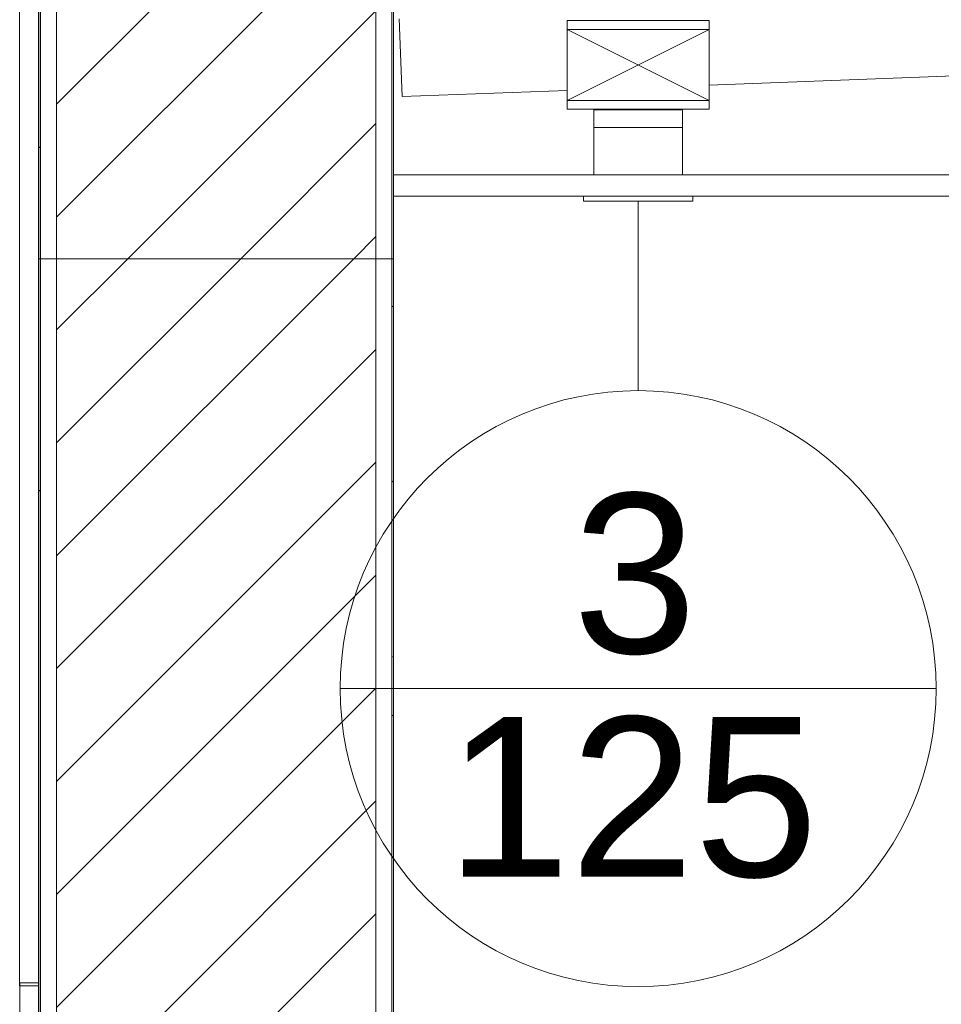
# Model space of a CAD drawing. Header units: metres. Extents: x 3.7 to 90.5, y -1.7 to 14.3.
# Tile 153 of 256: x 62 to 63.3, y 1.2 to 2.6. Entities that reach past the tile are written whole.
import ezdxf

# ---------------------------------------------------------------- set-up
doc = ezdxf.new("R2010")
doc.units = ezdxf.units.M
for name, color, linetype, lineweight in [('A-CLNG', 7, 'Continuous', 18), ('A-WALL', 7, 'Continuous', 18), ('A-WALL-PATT', 7, 'Continuous', 18), ('DUTOS', 7, 'Continuous', 18), ('G-IMPT', 7, 'Continuous', 18), ('M-HVAC-DUCT', 7, 'Continuous', 18), ('M-HVAC-DUCT-ANNO', 7, 'Continuous', 18), ('S-BEAM', 7, 'Continuous', 18)]:
    doc.layers.add(name, color=color, linetype=linetype, lineweight=lineweight)
doc.layers.add('M-HVAC-CDFF-IDEN', color=1, linetype='Continuous', lineweight=9, true_color=0xff0000)
doc.styles.add('Arial_1', font='arial.ttf', dxfattribs={"height": 0.225})
pattern_1 = [(50, (61.611, 8.385), (0.546555, -0.047815), [0.05715, -0.62865]), (355, (61.611, 8.385), (-0.105728, 0.573166), [0.04572, -0.50292]), (100.451, (61.656, 8.381), (0.440828, 0.52535), [0.04857, -0.53427]), (46.184, (61.611, 8.537), (0.813237, -0.12613), [0.08572, -0.94297]), (96.636, (61.678, 8.527), (0.71221, 0.742287), [0.07286, -0.80141]), (351.184, (61.611, 8.537), (0.712217, 0.742274), [0.06858, -0.75438]), (21, (61.687, 8.499), (0.454846, -0.306795), [0.05715, -0.62865]), (326, (61.687, 8.499), (0.185405, 0.55256), [0.04572, -0.50292]), (71.451, (61.725, 8.474), (0.64025, 0.245763), [0.04857, -0.53427]), (37.5, (61.611, 8.385), (0.009261, 0.2536672), [0.02515, -0.47168, 0.02515, -0.48539, -0.50483]), (37.5, (61.611, 8.385), (0.009261, 0.2536672), [-1.007, 0.02515, -0.47968]), (7.5, (61.611, 8.385), (0.200456, 0.300546), [0.02515, -0.26594, 0.02515, -0.46025, -0.19241]), (7.5, (61.611, 8.385), (0.200456, 0.300546), [-0.77648, 0.02515, -0.16726]), (327.5, (61.441, 8.385), (0.406768, -0.0171882), [0.02515, -0.16535, 0.02515, -0.56921, -0.78867]), (327.5, (61.441, 8.385), (0.406768, -0.0171882), [-0.78486, 0.02515, -0.76352]), (317.5, (61.365, 8.385), (0.444383, 0.076279), [0.02515, -0.2225, 0.02515, -0.36957, -0.56007]), (317.5, (61.365, 8.385), (0.444383, 0.076279), [-0.64237, 0.02515, -0.53492])]
pattern_2 = [(45, (61.611, 8.385), (-0.0795495, 0.0795495), [])]

# ---------------------------------------------------------------- blocks, each defined once
blk = doc.blocks.new('Paredes 24 - Paredes 20-7006264-Corte 2')
at = {"layer": 'A-WALL'}
for p, q in [((67.9156, 1.2513), (67.9156, -0.735)), ((67.9419, 1.2513), (67.9156, 1.2513)), ((67.9419, -0.735), (67.9419, 1.2513))]:
    blk.add_line(p, q, dxfattribs=at)
blk = doc.blocks.new('Paredes 14 - Paredes 21-7832839-Corte 2')
at = {"layer": 'A-WALL'}
for p, q in [((67.9155, 8.1), (67.9155, 1.2471)), ((67.9419, 1.2471), (67.9419, 5.11)), ((67.9155, 1.2471), (67.9419, 1.2471))]:
    blk.add_line(p, q, dxfattribs=at)
blk = doc.blocks.new('4 GRE - ESCOLA DE CINEMA E AUDIOVISUAL CINE REX R07_rvt-2-Corte 2')
at = {"layer": 'A-WALL-PATT', "true_color": 0x808080}
h = blk.add_hatch(dxfattribs=at)
h.set_pattern_fill('FP_18', color=8, style=0, pattern_type=2)
h.set_pattern_definition(pattern_1)
h.paths.add_polyline_path([(67.9426, -1.3429), (67.9451, -1.3429), (67.9451, 0.16), (67.9426, 0.16), (67.9426, -0.4951)])
h.paths.add_polyline_path([(67.9451, 2.2719), (67.9451, 5.58), (67.9426, 5.58), (67.9426, 2.2719)])
h = blk.add_hatch(dxfattribs=at)
h.set_pattern_fill('FP_19', color=8, style=0, pattern_type=2)
h.set_pattern_definition(pattern_2)
h.paths.add_polyline_path([(67.9676, -1.3429), (68.4176, -1.3429), (68.4176, 0.16), (67.9676, 0.16), (67.9676, -0.4951)])
h.paths.add_polyline_path([(68.4176, 2.2719), (68.4176, 5.58), (67.9676, 5.58), (67.9676, 2.2719), (68.3705, 2.2719)])
h = blk.add_hatch(dxfattribs=at)
h.set_pattern_fill('FP_18', color=8, style=0, pattern_type=2)
h.set_pattern_definition(pattern_1)
h.paths.add_polyline_path([(68.4401, -1.3429), (68.4426, -1.3429), (68.4426, 0.16), (68.4401, 0.16)])
h.paths.add_polyline_path([(68.4426, 2.2719), (68.4426, 5.58), (68.4401, 5.58), (68.4401, 2.2719)])
h = blk.add_hatch(dxfattribs=at)
h.set_pattern_fill('FP_18', color=8, style=0, pattern_type=2)
h.set_pattern_definition(pattern_1)
h.paths.add_polyline_path([(67.9451, 0.16), (67.9451, 2.2719), (67.9426, 2.2719), (67.9426, 0.16)])
h = blk.add_hatch(dxfattribs=at)
h.set_pattern_fill('FP_19', color=8, style=0, pattern_type=2)
h.set_pattern_definition(pattern_2)
h.paths.add_polyline_path([(68.4176, 0.16), (68.4176, 2.2719), (67.9676, 2.2719), (67.9676, 0.16), (68.3705, 0.16)])
h = blk.add_hatch(dxfattribs=at)
h.set_pattern_fill('FP_18', color=8, style=0, pattern_type=2)
h.set_pattern_definition(pattern_1)
h.paths.add_polyline_path([(68.4401, 0.16), (68.4426, 0.16), (68.4426, 2.2719), (68.4401, 2.2719), (68.4401, 0.3527)])
at = {"layer": 'A-CLNG'}
for p, q in [((69.5417, 2.39), (68.4426, 2.39)), ((68.4426, 2.39), (68.4426, 2.36)), ((68.4426, 2.36), (69.4917, 2.36))]:
    blk.add_line(p, q, dxfattribs=at)
at = {"layer": 'A-WALL'}
for p, q in [((67.9426, 5.58), (67.9426, 2.2719)), ((67.9451, 2.2719), (67.9451, 5.58)), ((67.9676, 2.2719), (67.9676, 5.58)), ((68.4176, 2.2719), (68.4176, 5.58)), ((68.4401, 2.2719), (68.4401, 5.58)), ((68.4426, 2.2719), (68.4426, 5.58)), ((67.9426, 2.2719), (68.4426, 2.2719)), ((68.4426, 2.2719), (67.9426, 2.2719)), ((67.9426, 2.2719), (67.9426, 0.16)), ((67.9451, 0.16), (67.9451, 2.2719)), ((67.9676, 0.16), (67.9676, 2.2719)), ((68.4176, 0.16), (68.4176, 2.2719)), ((68.4401, 0.16), (68.4401, 2.2719)), ((68.4426, 0.16), (68.4426, 2.2719))]:
    blk.add_line(p, q, dxfattribs=at)
at = {"layer": 'S-BEAM'}
for p, q in [((68.4544, 2.5003), (68.4503, 2.61)), ((68.8872, 2.5165), (69.5417, 2.5411)), ((68.4544, 2.5003), (68.6872, 2.509))]:
    blk.add_line(p, q, dxfattribs=at)
at = {"layer": 'A-WALL', "lineweight": 18}
for name in ['Paredes 14 - Paredes 21-7832839-Corte 2', 'Paredes 24 - Paredes 20-7006264-Corte 2']:
    blk.add_blockref(name, (0, 0), dxfattribs=at)
blk = doc.blocks.new('AH-0-AG 225x125 - TROX_AH-AG_225x125_dxf_QMODEL_75664288_3cba_4a5b_8d31_a151b352ee63-899046-Corte 2')
at = {"layer": 'G-IMPT', "color": 1, "true_color": 0xff0000}
for p, q in [((68.7247, 2.39), (68.7247, 2.457)), ((68.8497, 2.457), (68.7247, 2.457)), ((68.7247, 2.39), (68.7247, 2.457)), ((68.8497, 2.457), (68.7247, 2.457)), ((68.8497, 2.457), (68.8497, 2.39)), ((68.8497, 2.457), (68.8497, 2.39)), ((68.8498, 2.436), (68.8498, 2.408)), ((68.8498, 2.436), (68.8498, 2.408)), ((68.8499, 2.4295), (68.8499, 2.4296)), ((68.8499, 2.4296), (68.8499, 2.4295)), ((68.8499, 2.4295), (68.8499, 2.4293)), ((68.8499, 2.4293), (68.8499, 2.4295)), ((68.8499, 2.4293), (68.8499, 2.4289)), ((68.8499, 2.4289), (68.8499, 2.4293)), ((68.8499, 2.429), (68.8499, 2.4291)), ((68.8499, 2.4291), (68.8499, 2.429)), ((68.8499, 2.429), (68.8499, 2.4286)), ((68.8499, 2.4286), (68.8499, 2.429)), ((68.8499, 2.4289), (68.8499, 2.4284)), ((68.8499, 2.4284), (68.8499, 2.4289)), ((68.8499, 2.4288), (68.8499, 2.426)), ((68.8499, 2.4288), (68.8499, 2.426)), ((68.8499, 2.4288), (68.8499, 2.4288)), ((68.8499, 2.4288), (68.8499, 2.4288)), ((68.8499, 2.4288), (68.8499, 2.4286)), ((68.8499, 2.4286), (68.8499, 2.4288)), ((68.8499, 2.4286), (68.8499, 2.4287)), ((68.8499, 2.4287), (68.8499, 2.4287)), ((68.8499, 2.426), (68.8499, 2.4287)), ((68.8499, 2.4287), (68.8499, 2.4167)), ((68.8499, 2.4167), (68.8499, 2.4287)), ((68.8499, 2.4284), (68.8499, 2.4286)), ((68.8499, 2.4286), (68.8499, 2.4276)), ((68.8499, 2.4286), (68.8499, 2.4276)), ((68.8499, 2.4286), (68.8499, 2.428)), ((68.8499, 2.428), (68.8499, 2.4286)), ((68.8499, 2.4286), (68.8499, 2.4283)), ((68.8499, 2.4283), (68.8499, 2.4286)), ((68.8499, 2.4281), (68.8499, 2.4284)), ((68.8499, 2.4284), (68.8499, 2.4279)), ((68.8499, 2.4279), (68.8499, 2.4284)), ((68.8499, 2.4283), (68.8499, 2.4279)), ((68.8499, 2.4279), (68.8499, 2.4283)), ((68.8499, 2.4276), (68.8499, 2.4281)), ((68.8499, 2.428), (68.8499, 2.4281)), ((68.8499, 2.428), (68.8499, 2.4281)), ((68.8499, 2.4271), (68.8499, 2.4281)), ((68.8499, 2.4278), (68.8499, 2.428)), ((68.8499, 2.428), (68.8499, 2.428)), ((68.8499, 2.428), (68.8499, 2.4272)), ((68.8499, 2.4272), (68.8499, 2.428)), ((68.8499, 2.4279), (68.8499, 2.4275)), ((68.8499, 2.4279), (68.8499, 2.4272)), ((68.8499, 2.4272), (68.8499, 2.4279)), ((68.8499, 2.4275), (68.8499, 2.4279)), ((68.8499, 2.4277), (68.8499, 2.4278)), ((68.8499, 2.4274), (68.8499, 2.4277)), ((68.8499, 2.427), (68.8499, 2.4276)), ((68.8499, 2.4275), (68.8499, 2.4269)), ((68.8499, 2.4269), (68.8499, 2.4275)), ((68.8499, 2.4272), (68.8499, 2.4274)), ((68.8499, 2.4274), (68.8499, 2.4264)), ((68.8499, 2.4274), (68.8499, 2.4264)), ((68.8499, 2.4269), (68.8499, 2.4272)), ((68.8499, 2.4272), (68.8499, 2.4262)), ((68.8499, 2.4262), (68.8499, 2.4272)), ((68.8499, 2.4272), (68.8499, 2.4265)), ((68.8499, 2.4265), (68.8499, 2.4272)), ((68.8499, 2.427), (68.8499, 2.4271)), ((68.8499, 2.427), (68.8499, 2.4271)), ((68.8499, 2.4271), (68.8499, 2.4237)), ((68.8499, 2.4271), (68.8499, 2.4237)), ((68.8499, 2.4263), (68.8499, 2.427)), ((68.8499, 2.4269), (68.8499, 2.427)), ((68.8499, 2.4266), (68.8499, 2.4269)), ((68.8499, 2.4267), (68.8499, 2.4269)), ((68.8499, 2.4269), (68.8499, 2.4264)), ((68.8499, 2.4264), (68.8499, 2.4269)), ((68.8499, 2.4265), (68.8499, 2.4267)), ((68.8499, 2.4264), (68.8499, 2.4266)), ((68.8499, 2.4263), (68.8499, 2.4265)), ((68.8499, 2.4265), (68.8499, 2.4258)), ((68.8499, 2.4258), (68.8499, 2.4265)), ((68.8499, 2.4261), (68.8499, 2.4264)), ((68.8499, 2.4264), (68.8499, 2.4258)), ((68.8499, 2.4258), (68.8499, 2.4264)), ((68.8499, 2.4256), (68.8499, 2.4263)), ((68.8499, 2.4261), (68.8499, 2.4263)), ((68.8499, 2.4263), (68.8499, 2.4253)), ((68.8499, 2.4263), (68.8499, 2.4253)), ((68.8499, 2.4262), (68.8499, 2.4251)), ((68.8499, 2.4251), (68.8499, 2.4262)), ((68.8499, 2.426), (68.8499, 2.4261)), ((68.8499, 2.4258), (68.8499, 2.4261)), ((68.8499, 2.4259), (68.8499, 2.426)), ((68.8499, 2.426), (68.8499, 2.426)), ((68.8499, 2.426), (68.8499, 2.4259)), ((68.8499, 2.426), (68.8499, 2.4227)), ((68.8499, 2.426), (68.8499, 2.4227)), ((68.8499, 2.426), (68.8499, 2.4166)), ((68.8499, 2.426), (68.8499, 2.4166)), ((68.8499, 2.4257), (68.8499, 2.4259)), ((68.8499, 2.4259), (68.8499, 2.4259)), ((68.8499, 2.4259), (68.8499, 2.4259)), ((68.8499, 2.4259), (68.8499, 2.4259)), ((68.8499, 2.4259), (68.8499, 2.4257)), ((68.8499, 2.4257), (68.8499, 2.4259)), ((68.8499, 2.4256), (68.8499, 2.4258)), ((68.8499, 2.4258), (68.8499, 2.4252)), ((68.8499, 2.4258), (68.8499, 2.425)), ((68.8499, 2.4252), (68.8499, 2.4258)), ((68.8499, 2.425), (68.8499, 2.4258)), ((68.8499, 2.4256), (68.8499, 2.4257)), ((68.8499, 2.4257), (68.8499, 2.4254)), ((68.8499, 2.4254), (68.8499, 2.4257)), ((68.8499, 2.4248), (68.8499, 2.4256)), ((68.8499, 2.4253), (68.8499, 2.4256)), ((68.8499, 2.4253), (68.8499, 2.4256)), ((68.8499, 2.4255), (68.8499, 2.4237)), ((68.8499, 2.4254), (68.8499, 2.425)), ((68.8499, 2.425), (68.8499, 2.4254)), ((68.8499, 2.4251), (68.8499, 2.4253)), ((68.8499, 2.4252), (68.8499, 2.4253)), ((68.8499, 2.4252), (68.8499, 2.4237)), ((68.8499, 2.4252), (68.8499, 2.4246)), ((68.8499, 2.4246), (68.8499, 2.4252)), ((68.8499, 2.4248), (68.8499, 2.4251)), ((68.8499, 2.4251), (68.8499, 2.4239)), ((68.8499, 2.4239), (68.8499, 2.4251)), ((68.8499, 2.425), (68.8499, 2.4245)), ((68.8499, 2.4245), (68.8499, 2.425)), ((68.8499, 2.425), (68.8499, 2.4243)), ((68.8499, 2.4243), (68.8499, 2.425)), ((68.8499, 2.4249), (68.8499, 2.4242)), ((68.8499, 2.4249), (68.8499, 2.4242)), ((68.8499, 2.424), (68.8499, 2.4248)), ((68.8499, 2.4245), (68.8499, 2.4248)), ((68.8499, 2.4246), (68.8499, 2.4241)), ((68.8499, 2.4241), (68.8499, 2.4246)), ((68.8499, 2.4242), (68.8499, 2.4245)), ((68.8499, 2.4245), (68.8499, 2.4239)), ((68.8499, 2.4239), (68.8499, 2.4245)), ((68.8499, 2.4243), (68.8499, 2.4237)), ((68.8499, 2.4237), (68.8499, 2.4243)), ((68.8499, 2.4239), (68.8499, 2.4242)), ((68.8499, 2.4237), (68.8499, 2.4241)), ((68.8499, 2.4241), (68.8499, 2.4236)), ((68.8499, 2.4232), (68.8499, 2.424)), ((68.8499, 2.4236), (68.8499, 2.4239)), ((68.8499, 2.4239), (68.8499, 2.4232)), ((68.8499, 2.4239), (68.8499, 2.4226)), ((68.8499, 2.4226), (68.8499, 2.4239)), ((68.8499, 2.4232), (68.8499, 2.4239)), ((68.8499, 2.4237), (68.8499, 2.4232)), ((68.8499, 2.4237), (68.8499, 2.4231)), ((68.8499, 2.4231), (68.8499, 2.4237)), ((68.8499, 2.4234), (68.8499, 2.4236)), ((68.8499, 2.4236), (68.8499, 2.4232)), ((68.8499, 2.4232), (68.8499, 2.4234)), ((68.8499, 2.423), (68.8499, 2.4232)), ((68.8499, 2.4225), (68.8499, 2.4232)), ((68.8499, 2.4232), (68.8499, 2.4226)), ((68.8499, 2.4226), (68.8499, 2.4232)), ((68.8499, 2.4232), (68.8499, 2.4229)), ((68.8499, 2.4229), (68.8499, 2.4232)), ((68.8499, 2.4231), (68.8499, 2.4226)), ((68.8499, 2.4226), (68.8499, 2.4231)), ((68.8499, 2.423), (68.8499, 2.4227)), ((68.8499, 2.4227), (68.8499, 2.4229)), ((68.8499, 2.4229), (68.8499, 2.4229)), ((68.8499, 2.4229), (68.8499, 2.4228)), ((68.8499, 2.4229), (68.8499, 2.4229)), ((68.8499, 2.4229), (68.8499, 2.4217)), ((68.8499, 2.4229), (68.8499, 2.4203)), ((68.8499, 2.4229), (68.8499, 2.4203)), ((68.8499, 2.4229), (68.8499, 2.4189)), ((68.8499, 2.4229), (68.8499, 2.4189)), ((68.8499, 2.4189), (68.8499, 2.4229)), ((68.8499, 2.4229), (68.8499, 2.4206)), ((68.8499, 2.4206), (68.8499, 2.4229)), ((68.8499, 2.4206), (68.8499, 2.4229)), ((68.8499, 2.4229), (68.8499, 2.4215)), ((68.8499, 2.4229), (68.8499, 2.4215)), ((68.8499, 2.4229), (68.8499, 2.4217)), ((68.8499, 2.4206), (68.8499, 2.4229)), ((68.8499, 2.4206), (68.8499, 2.4229)), ((68.8499, 2.4229), (68.8499, 2.4166)), ((68.8499, 2.4229), (68.8499, 2.4166)), ((68.8499, 2.4203), (68.8499, 2.4229)), ((68.8499, 2.4198), (68.8499, 2.4229)), ((68.8499, 2.4229), (68.8499, 2.4228)), ((68.8499, 2.4228), (68.8499, 2.4229)), ((68.8499, 2.4228), (68.8499, 2.4226)), ((68.8499, 2.4228), (68.8499, 2.4227)), ((68.8499, 2.4227), (68.8499, 2.4228)), ((68.8499, 2.4224), (68.8499, 2.4227)), ((68.8499, 2.4227), (68.8499, 2.4215)), ((68.8499, 2.4227), (68.8499, 2.4227)), ((68.8499, 2.4226), (68.8499, 2.4223)), ((68.8499, 2.4226), (68.8499, 2.4219)), ((68.8499, 2.4226), (68.8499, 2.4213)), ((68.8499, 2.4219), (68.8499, 2.4226)), ((68.8499, 2.4213), (68.8499, 2.4226)), ((68.8499, 2.4226), (68.8499, 2.4223)), ((68.8499, 2.4223), (68.8499, 2.4226)), ((68.8499, 2.4218), (68.8499, 2.4225)), ((68.8499, 2.4224), (68.8499, 2.4209)), ((68.8499, 2.4223), (68.8499, 2.4219)), ((68.8499, 2.4223), (68.8499, 2.422)), ((68.8499, 2.422), (68.8499, 2.4223)), ((68.8499, 2.4213), (68.8499, 2.422)), ((68.8499, 2.4213), (68.8499, 2.422)), ((68.8499, 2.422), (68.8499, 2.422)), ((68.8499, 2.422), (68.8499, 2.422)), ((68.8499, 2.4219), (68.8499, 2.4214)), ((68.8499, 2.4219), (68.8499, 2.4213)), ((68.8499, 2.4213), (68.8499, 2.4219)), ((68.8499, 2.4212), (68.8499, 2.4218)), ((68.8499, 2.4217), (68.8499, 2.4204)), ((68.8499, 2.4217), (68.8499, 2.4204)), ((68.8499, 2.4217), (68.8499, 2.4217)), ((68.8499, 2.4214), (68.8499, 2.4215)), ((68.8499, 2.4215), (68.8499, 2.4215)), ((68.8499, 2.4215), (68.8499, 2.4215)), ((68.8499, 2.4215), (68.8499, 2.4214)), ((68.8499, 2.4215), (68.8499, 2.4166)), ((68.8499, 2.4215), (68.8499, 2.4166)), ((68.8499, 2.4215), (68.8499, 2.4166)), ((68.8499, 2.4215), (68.8499, 2.4166)), ((68.8499, 2.4215), (68.8499, 2.4166)), ((68.8499, 2.4212), (68.8499, 2.4214)), ((68.8499, 2.4214), (68.8499, 2.4212)), ((68.8499, 2.4214), (68.8499, 2.4209)), ((68.8499, 2.4213), (68.8499, 2.4201)), ((68.8499, 2.4213), (68.8499, 2.4207)), ((68.8499, 2.4207), (68.8499, 2.4213)), ((68.8499, 2.4201), (68.8499, 2.4213)), ((68.8499, 2.4207), (68.8499, 2.4212)), ((68.8499, 2.4212), (68.8499, 2.4209)), ((68.8499, 2.4212), (68.8499, 2.421)), ((68.8499, 2.421), (68.8499, 2.4207)), ((68.8499, 2.4209), (68.8499, 2.4203)), ((68.8499, 2.4207), (68.8499, 2.4166)), ((68.8499, 2.4207), (68.8499, 2.4204)), ((68.8499, 2.42), (68.8499, 2.4207)), ((68.8499, 2.42), (68.8499, 2.4207)), ((68.8499, 2.4207), (68.8499, 2.4202)), ((68.8499, 2.4202), (68.8499, 2.4207)), ((68.8499, 2.4166), (68.8499, 2.4206)), ((68.8499, 2.4206), (68.8499, 2.4166)), ((68.8499, 2.4206), (68.8499, 2.4166)), ((68.8499, 2.4192), (68.8499, 2.4206)), ((68.8499, 2.4192), (68.8499, 2.4206)), ((68.8499, 2.4204), (68.8499, 2.42)), ((68.8499, 2.4204), (68.8499, 2.4191)), ((68.8499, 2.4204), (68.8499, 2.4191)), ((68.8499, 2.4203), (68.8499, 2.4197)), ((68.8499, 2.4203), (68.8499, 2.4193)), ((68.8499, 2.4203), (68.8499, 2.4203)), ((68.8499, 2.4202), (68.8499, 2.4198)), ((68.8499, 2.4198), (68.8499, 2.4202)), ((68.8499, 2.4201), (68.8499, 2.419)), ((68.8499, 2.419), (68.8499, 2.4201)), ((68.8499, 2.42), (68.8499, 2.4197)), ((68.8499, 2.4198), (68.8499, 2.4188)), ((68.8499, 2.4198), (68.8499, 2.4188)), ((68.8499, 2.4198), (68.8499, 2.4166)), ((68.8499, 2.4198), (68.8499, 2.4195)), ((68.8499, 2.4195), (68.8499, 2.4198)), ((68.8499, 2.4197), (68.8499, 2.419)), ((68.8499, 2.4197), (68.8499, 2.4193)), ((68.8499, 2.4195), (68.8499, 2.4193)), ((68.8499, 2.4193), (68.8499, 2.4195)), ((68.8499, 2.4193), (68.8499, 2.419)), ((68.8499, 2.4193), (68.8499, 2.4166)), ((68.8499, 2.4193), (68.8499, 2.4166)), ((68.8499, 2.4193), (68.8499, 2.4193)), ((68.8499, 2.4193), (68.8499, 2.4166)), ((68.8499, 2.4193), (68.8499, 2.4192)), ((68.8499, 2.4192), (68.8499, 2.4193)), ((68.8499, 2.4192), (68.8499, 2.4166)), ((68.8499, 2.4192), (68.8499, 2.4166)), ((68.8499, 2.4192), (68.8499, 2.4166)), ((68.8499, 2.4192), (68.8499, 2.4166)), ((68.8499, 2.4191), (68.8499, 2.4179)), ((68.8499, 2.4191), (68.8499, 2.4179)), ((68.8499, 2.419), (68.8499, 2.4185)), ((68.8499, 2.419), (68.8499, 2.4187)), ((68.8499, 2.419), (68.8499, 2.418)), ((68.8499, 2.418), (68.8499, 2.419)), ((68.8499, 2.4189), (68.8499, 2.4166)), ((68.8499, 2.4187), (68.8499, 2.4184)), ((68.8499, 2.4186), (68.8499, 2.4176)), ((68.8499, 2.4186), (68.8499, 2.4176)), ((68.8499, 2.4185), (68.8499, 2.4179)), ((68.8499, 2.4184), (68.8499, 2.4181)), ((68.8499, 2.4169), (68.8499, 2.4184)), ((68.8499, 2.4181), (68.8499, 2.4184)), ((68.8499, 2.4181), (68.8499, 2.418)), ((68.8499, 2.4179), (68.8499, 2.4181)), ((68.8499, 2.418), (68.8499, 2.4179)), ((68.8499, 2.418), (68.8499, 2.4171)), ((68.8499, 2.4171), (68.8499, 2.418)), ((68.8499, 2.4179), (68.8499, 2.4174)), ((68.8499, 2.4179), (68.8499, 2.4178)), ((68.8499, 2.4178), (68.8499, 2.4179)), ((68.8499, 2.4179), (68.8499, 2.4166)), ((68.8499, 2.4179), (68.8499, 2.4166)), ((68.8499, 2.4178), (68.8499, 2.4178)), ((68.8499, 2.4174), (68.8499, 2.417)), ((68.8499, 2.4174), (68.8499, 2.4164)), ((68.8499, 2.4174), (68.8499, 2.4164)), ((68.8499, 2.4171), (68.8499, 2.4165)), ((68.8499, 2.4165), (68.8499, 2.4171)), ((68.8499, 2.417), (68.8499, 2.4167)), ((68.8499, 2.4167), (68.8499, 2.4169)), ((68.8499, 2.4167), (68.8499, 2.4165)), ((68.8499, 2.4165), (68.8499, 2.4167)), ((68.8499, 2.4165), (68.8499, 2.4164)), ((68.8499, 2.4164), (68.8499, 2.4165)), ((68.8499, 2.4165), (68.8499, 2.4162)), ((68.8499, 2.4162), (68.8499, 2.4165)), ((68.8499, 2.4162), (68.8499, 2.416)), ((68.8499, 2.416), (68.8499, 2.4162)), ((68.7102, 2.36), (68.7102, 2.353)), ((68.8642, 2.353), (68.8642, 2.36)), ((68.8642, 2.353), (68.7102, 2.353))]:
    blk.add_line(p, q, dxfattribs=at)
blk = doc.blocks.new('AH-0-AG 225x125 - TROX_AH-AG_225x125_dxf-899045-Corte 2')
blk.add_blockref('AH-0-AG 225x125 - TROX_AH-AG_225x125_dxf_QMODEL_75664288_3cba_4a5b_8d31_a151b352ee63-899046-Corte 2', (0, 0))
blk = doc.blocks.new('AH-0-AG 225x125 - AH-0-AG 225x125-1067798-Corte 2')
blk.add_blockref('AH-0-AG 225x125 - TROX_AH-AG_225x125_dxf-899045-Corte 2', (0, 0))
blk = doc.blocks.new('M_Rectangular Tap - Beveled - Standard-910156-Corte 2')
at = {"layer": 'M-HVAC-DUCT', "color": 96, "true_color": 0x008000}
for p, q in [((68.7247, 2.4815), (68.7247, 2.4825)), ((68.8497, 2.4815), (68.7247, 2.4815)), ((68.8497, 2.4825), (68.8497, 2.4815))]:
    blk.add_line(p, q, dxfattribs=at)
blk = doc.blocks.new('M_Rectangular Transition - L - 400 mm _L_-923992-Corte 2')
at = {"layer": 'M-HVAC-DUCT', "color": 96, "true_color": 0x008000}
for p, q in [((68.6872, 2.595), (68.6872, 2.6075)), ((68.6872, 2.6075), (68.8872, 2.6075)), ((68.8872, 2.6075), (68.8872, 2.595)), ((68.6872, 2.495), (68.6872, 2.4825)), ((68.8872, 2.495), (68.8872, 2.4825)), ((68.8872, 2.4825), (68.6872, 2.4825))]:
    blk.add_line(p, q, dxfattribs=at)
blk = doc.blocks.new('M_Identificador de terminal de ar_BTS - Em caixas-852561-Corte 2')
at = {"layer": 'M-HVAC-CDFF-IDEN'}
blk.add_line((55.1513, 7.534), (55.9913, 7.534), dxfattribs=at)
blk.add_circle((55.5713, 7.534), 0.42, dxfattribs=at)

msp = doc.modelspace()

# ---------------------------------------------------------------- linework, layer by layer
at = {"layer": 'DUTOS', "color": 96, "true_color": 0x008000}
for p, q in [((62.8367, 2.4815), (62.9617, 2.4815)), ((62.8367, 2.4815), (62.8367, 2.39)), ((62.9617, 2.4815), (62.9617, 2.39))]:
    msp.add_line(p, q, dxfattribs=at)
at = {"layer": 'M-HVAC-CDFF-IDEN'}
msp.add_line((62.8992, 2.353), (62.8992, 2.086), dxfattribs=at)
at = {"layer": 'M-HVAC-DUCT-ANNO', "color": 96, "true_color": 0x008000}
for p, q in [((62.9992, 2.6075), (62.7992, 2.6075)), ((62.7992, 2.495), (62.7992, 2.595)), ((62.7992, 2.595), (62.9992, 2.595)), ((62.7992, 2.595), (62.9992, 2.495)), ((62.9992, 2.595), (62.7992, 2.495)), ((62.9992, 2.595), (62.9992, 2.495)), ((62.9992, 2.495), (62.7992, 2.495)), ((62.7992, 2.4825), (62.9992, 2.4825))]:
    msp.add_line(p, q, dxfattribs=at)

# ---------------------------------------------------------------- block references
at = {"lineweight": 5}
msp.add_blockref('4 GRE - ESCOLA DE CINEMA E AUDIOVISUAL CINE REX R07_rvt-2-Corte 2', (-5.888, 0), dxfattribs=at)
at = {"layer": 'G-IMPT', "color": 1, "true_color": 0xff0000}
msp.add_blockref('AH-0-AG 225x125 - AH-0-AG 225x125-1067798-Corte 2', (-5.888, 0), dxfattribs=at)
at = {"layer": 'M-HVAC-CDFF-IDEN'}
msp.add_blockref('M_Identificador de terminal de ar_BTS - Em caixas-852561-Corte 2', (7.3279, -5.868), dxfattribs=at)
at = {"layer": 'M-HVAC-DUCT', "color": 96, "true_color": 0x008000}
for name in ['M_Rectangular Transition - L - 400 mm _L_-923992-Corte 2', 'M_Rectangular Tap - Beveled - Standard-910156-Corte 2']:
    msp.add_blockref(name, (-5.888, 0), dxfattribs=at)

# ---------------------------------------------------------------- texts
at = {"layer": 'M-HVAC-CDFF-IDEN', "color": 7, "char_height": 0.225, "attachment_point": 1, "style": 'Arial_1'}
for s, insert, width in [('3', (62.807, 1.9411), 0.216456), ('125', (62.6285, 1.6261), 0.649367)]:
    msp.add_mtext(s, dxfattribs=dict(at, insert=insert, width=width))

doc.saveas('drawing.dxf')
